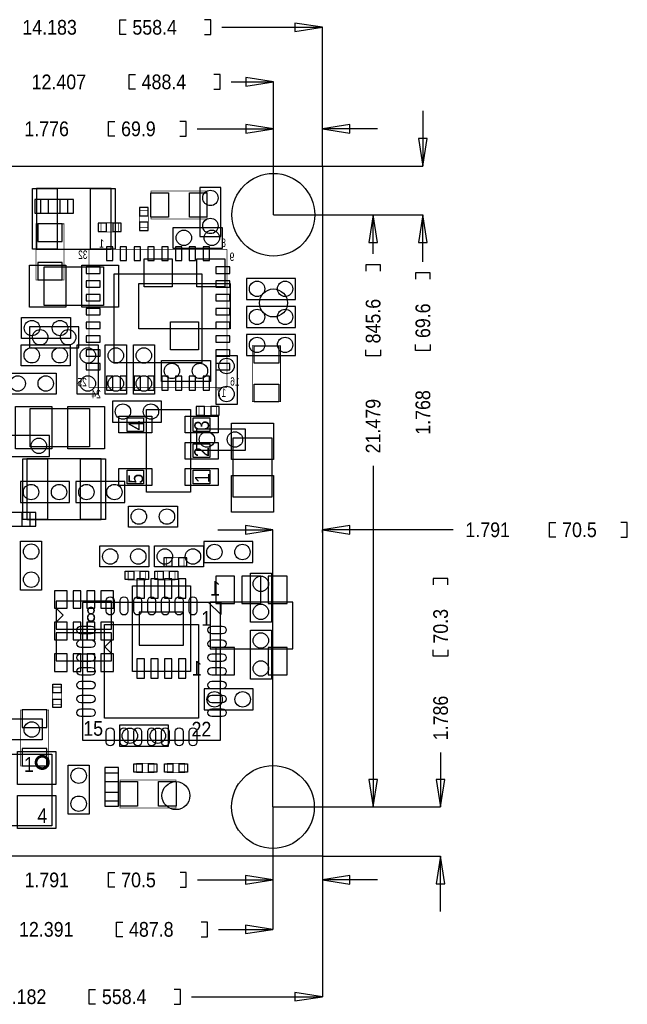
# Model space of a CAD drawing. Extents: x -3.1 to 61.1, y -5.4 to 30.3.
# Tile 4 of 4: x 39.1 to 61.1, y -5.4 to 30.3. Entities that reach past the tile are written whole.
import ezdxf

# ---------------------------------------------------------------- set-up
doc = ezdxf.new("R2010")
doc.units = 0
for name, color, linetype in [('BG_DIMENSION', 1, 'CONTINUOUS'), ('BG_OUTLINE', 2, 'CONTINUOUS'), ('PG_ASSEMBLY_BOTTOM', 3, 'CONTINUOUS'), ('PG_ASSEMBLY_TOP', 4, 'CONTINUOUS'), ('PIN_BOTTOM', 6, 'CONTINUOUS'), ('PIN_TOP', 5, 'CONTINUOUS')]:
    doc.layers.add(name, color=color, linetype=linetype)

msp = doc.modelspace()

# ---------------------------------------------------------------- linework, layer by layer
at = {"layer": 'BG_DIMENSION'}
for points in [[(42.916856, 29.797756), (42.688256, 29.797756), (42.688256, 30.331156), (42.916856, 30.331156)], [(45.761656, 29.797756), (45.990256, 29.797756), (45.990256, 30.331156), (45.761656, 30.331156)], [(46.390306, 30.064456), (50.031904, 30.064456)], [(50.031904, 25.031954), (50.031904, 30.064456)], [(43.25239, 27.818842), (43.02379, 27.818842), (43.02379, 28.352242), (43.25239, 28.352242)], [(46.09719, 27.818842), (46.32579, 27.818842), (46.32579, 28.352242), (46.09719, 28.352242)], [(46.72584, 28.085542), (48.255428, 28.085542)], [(48.255428, 23.264368), (48.255428, 28.085542)], [(53.675788, 27.03195), (53.675788, 25.031954)], [(42.506646, 26.116026), (42.278046, 26.116026), (42.278046, 26.649426), (42.506646, 26.649426)], [(44.868846, 26.116026), (45.097446, 26.116026), (45.097446, 26.649426), (44.868846, 26.649426)], [(45.497496, 26.382726), (48.255428, 26.382726)], [(48.255428, 23.264368), (48.255428, 26.382726)], [(52.0319, 26.382726), (50.031904, 26.382726)], [(50.031904, 25.031954), (50.031904, 26.382726)], [(50.031904, 25.031954), (53.675788, 25.031954)], [(48.255428, 23.264368), (53.675788, 23.264368)], [(48.255428, 23.264368), (51.871118, 23.264368)], [(51.871118, 21.84527), (51.871118, 23.264368)], [(53.675788, 21.555964), (53.675788, 23.264368)], [(52.137818, 21.21662), (52.137818, 21.44522), (51.604418, 21.44522), (51.604418, 21.21662)], [(53.942488, 20.927314), (53.942488, 21.155914), (53.409088, 21.155914), (53.409088, 20.927314)], [(52.137818, 18.37182), (52.137818, 18.14322), (51.604418, 18.14322), (51.604418, 18.37182)], [(53.942488, 18.565114), (53.942488, 18.336514), (53.409088, 18.336514), (53.409088, 18.565114)], [(51.871118, 14.16177), (51.871118, 1.78562)], [(46.2407, 11.84021), (48.240696, 11.84021)], [(48.240696, 1.78562), (48.240696, 11.84021)], [(54.768242, 11.84021), (50.031904, 11.84021)], [(50.031904, 11.744706), (50.031904, 11.84021)], [(58.495692, 11.57351), (58.267092, 11.57351), (58.267092, 12.10691), (58.495692, 12.10691)], [(60.857892, 11.57351), (61.086492, 11.57351), (61.086492, 12.10691), (60.857892, 12.10691)], [(54.585108, 9.846056), (54.585108, 10.074656), (54.051708, 10.074656), (54.051708, 9.846056)], [(54.585108, 7.483856), (54.585108, 7.255256), (54.051708, 7.255256), (54.051708, 7.483856)], [(54.318408, 3.756406), (54.318408, 1.78562)], [(48.240696, 1.78562), (51.871118, 1.78562)], [(48.240696, 1.78562), (48.240696, -0.860298)], [(48.240696, 1.78562), (48.240696, -2.652268)], [(48.240696, 1.78562), (54.318408, 1.78562)], [(50.031904, 0), (50.031904, -0.860298)], [(50.031904, 0), (50.031904, -5.094478)], [(50.031904, 0), (54.318408, 0)], [(54.318408, -1.999996), (54.318408, 0)], [(42.509948, -1.126998), (42.281348, -1.126998), (42.281348, -0.593598), (42.509948, -0.593598)], [(44.872148, -1.126998), (45.100748, -1.126998), (45.100748, -0.593598), (44.872148, -0.593598)], [(45.500798, -0.860298), (48.240696, -0.860298)], [(52.0319, -0.860298), (50.031904, -0.860298)], [(42.79519, -2.918968), (42.56659, -2.918968), (42.56659, -2.385568), (42.79519, -2.385568)], [(45.63999, -2.918968), (45.86859, -2.918968), (45.86859, -2.385568), (45.63999, -2.385568)], [(46.26864, -2.652268), (48.240696, -2.652268)], [(41.812718, -5.361178), (41.584118, -5.361178), (41.584118, -4.827778), (41.812718, -4.827778)], [(44.657518, -5.361178), (44.886118, -5.361178), (44.886118, -4.827778), (44.657518, -4.827778)], [(45.286168, -5.094478), (50.031904, -5.094478)]]:
    msp.add_lwpolyline(points, dxfattribs=at)
for points in [[(49.031906, 29.9085), (50.031904, 30.064456), (49.031906, 30.220412)], [(47.25543, 27.929586), (48.255428, 28.085542), (47.25543, 28.241498)], [(47.25543, 26.22677), (48.255428, 26.382726), (47.25543, 26.538682)], [(51.031902, 26.538682), (50.031904, 26.382726), (51.031902, 26.22677)], [(53.519832, 26.031952), (53.675788, 25.031954), (53.831744, 26.031952)], [(52.027074, 22.26437), (51.871118, 23.264368), (51.715162, 22.26437)], [(53.831744, 22.26437), (53.675788, 23.264368), (53.519832, 22.26437)], [(47.240698, 11.684254), (48.240696, 11.84021), (47.240698, 11.996166)], [(51.031902, 11.996166), (50.031904, 11.84021), (51.031902, 11.684254)], [(51.715162, 2.785618), (51.871118, 1.78562), (52.027074, 2.785618)], [(54.162452, 2.785618), (54.318408, 1.78562), (54.474364, 2.785618)], [(54.474364, -0.999998), (54.318408, 0), (54.162452, -0.999998)], [(47.240698, -1.016254), (48.240696, -0.860298), (47.240698, -0.704342)], [(51.031902, -0.704342), (50.031904, -0.860298), (51.031902, -1.016254)], [(47.240698, -2.808224), (48.240696, -2.652268), (47.240698, -2.496312)], [(49.031906, -5.250434), (50.031904, -5.094478), (49.031906, -4.938522)]]:
    msp.add_lwpolyline(points, close=True, dxfattribs=at)
at = {"layer": 'BG_OUTLINE'}
msp.add_lwpolyline([(0, 0), (0, 25.031954), (50.031904, 25.031954), (50.031904, 0)], close=True, dxfattribs=at)
at = {"layer": 'PG_ASSEMBLY_BOTTOM'}
for points in [[(45.593, 24.257), (45.593, 22.479), (46.355, 22.479), (46.355, 24.257)], [(40.809926, 23.821136), (39.809674, 23.821136), (39.809674, 23.321264), (40.809926, 23.321264)], [(47.28464, 20.196556), (49.06264, 20.196556), (49.06264, 20.958556), (47.28464, 20.958556)], [(47.28464, 19.180556), (49.06264, 19.180556), (49.06264, 19.942556), (47.28464, 19.942556)], [(41.1988, 19.2024), (39.4208, 19.2024), (39.4208, 18.4404), (41.1988, 18.4404)], [(47.28464, 18.164556), (49.06264, 18.164556), (49.06264, 18.926556), (47.28464, 18.926556)], [(44.198794, 16.508984), (42.420794, 16.508984), (42.420794, 15.746984), (44.198794, 15.746984)], [(47.244, 15.494), (45.466, 15.494), (45.466, 14.732), (47.244, 14.732)], [(40.134794, 15.264384), (38.356794, 15.264384), (38.356794, 14.502384), (40.134794, 14.502384)], [(40.8686, 13.589), (39.0906, 13.589), (39.0906, 12.827), (40.8686, 12.827)], [(41.0972, 12.827), (42.8752, 12.827), (42.8752, 13.589), (41.0972, 13.589)], [(39.44112, 12.46632), (38.440868, 12.46632), (38.440868, 11.966448), (39.44112, 11.966448)], [(47.51578, 11.413998), (45.73778, 11.413998), (45.73778, 10.651998), (47.51578, 10.651998)], [(45.246036, 6.705092), (43.145964, 6.705092), (43.145964, 9.804908), (45.246036, 9.804908)], [(40.386, 8.2296), (42.3926, 8.2296), (42.3926, 9.2456), (40.386, 9.2456)], [(45.962062, 7.517638), (48.959262, 7.517638), (48.959262, 9.219438), (45.962062, 9.219438)], [(42.3926, 8.1026), (40.386, 8.1026), (40.386, 7.0866), (42.3926, 7.0866)], [(47.5234, 6.0706), (45.7454, 6.0706), (45.7454, 5.3086), (47.5234, 5.3086)], [(44.45, 4.7498), (42.672, 4.7498), (42.672, 3.9878), (44.45, 3.9878)], [(42.142664, 3.014726), (42.142664, 2.014474), (42.642536, 2.014474), (42.642536, 3.014726)]]:
    msp.add_lwpolyline(points, close=True, dxfattribs=at)
at = {"layer": 'PG_ASSEMBLY_BOTTOM', "const_width": 0.0254}
for points in [[(43.7261, 22.79904), (43.7261, 23.42896), (43.3959, 23.42896), (43.3959, 22.79904)], [(40.6654, 20.9042), (40.6654, 22.9362), (39.6494, 22.9362), (39.6494, 20.9042)], [(42.634154, 22.973284), (42.004234, 22.973284), (42.004234, 22.643084), (42.634154, 22.643084)], [(45.55744, 15.9893), (46.18736, 15.9893), (46.18736, 16.3195), (45.55744, 16.3195)], [(45.01896, 10.8331), (44.38904, 10.8331), (44.38904, 10.5029), (45.01896, 10.5029)], [(39.0906, 5.3086), (39.0906, 3.2766), (40.1066, 3.2766), (40.1066, 5.3086)]]:
    msp.add_lwpolyline(points, close=True, dxfattribs=at)
for points in [[(46.571916, 22.006306), (41.571672, 22.006306)], [(41.571672, 22.006306), (41.571672, 17.006062)], [(46.571916, 17.006062), (46.571916, 22.006306)], [(41.571672, 17.006062), (46.571916, 17.006062)]]:
    msp.add_lwpolyline(points, dxfattribs=at)
at = {"layer": 'PG_ASSEMBLY_BOTTOM'}
for points in [[(40.63492, 8.7376), (40.38092, 8.9916)], [(40.63492, 8.7376), (40.38092, 8.4836)], [(42.14368, 7.5946), (42.39768, 7.8486)], [(42.14368, 7.5946), (42.39768, 7.3406)]]:
    msp.add_lwpolyline(points, dxfattribs=at)
at = {"layer": 'PG_ASSEMBLY_TOP'}
for points in [[(39.67099, 22.013926), (42.37101, 22.013926), (42.37101, 24.21382), (39.67099, 24.21382)], [(46.4058, 22.0472), (44.6278, 22.0472), (44.6278, 22.8092), (46.4058, 22.8092)], [(42.103294, 19.976084), (39.944294, 19.976084), (39.944294, 21.373084), (42.103294, 21.373084)], [(46.6852, 19.1262), (43.3832, 19.1262), (43.3832, 20.7772), (46.6852, 20.7772)], [(39.12362, 19.535902), (40.90162, 19.535902), (40.90162, 18.773902), (39.12362, 18.773902)], [(39.115238, 18.550128), (40.893238, 18.550128), (40.893238, 17.788128), (39.115238, 17.788128)], [(41.91, 18.542), (41.91, 16.764), (41.148, 16.764), (41.148, 18.542)], [(42.926, 18.542), (42.926, 16.764), (42.164, 16.764), (42.164, 18.542)], [(43.942, 18.542), (43.942, 16.764), (43.18, 16.764), (43.18, 18.542)], [(44.196, 17.9832), (45.974, 17.9832), (45.974, 17.2212), (44.196, 17.2212)], [(46.9392, 18.161), (46.9392, 16.383), (46.1772, 16.383), (46.1772, 18.161)], [(40.386, 16.764), (38.608, 16.764), (38.608, 17.526), (40.386, 17.526)], [(39.436294, 16.242284), (41.595294, 16.242284), (41.595294, 14.845284), (39.436294, 14.845284)], [(45.252894, 13.20546), (43.652694, 13.20546), (43.652694, 16.205708), (45.252894, 16.205708)], [(43.552872, 15.405608), (42.95267, 15.405608), (42.95267, 15.90548), (43.552872, 15.90548)], [(45.952918, 15.405608), (45.352716, 15.405608), (45.352716, 15.90548), (45.952918, 15.90548)], [(46.7995, 13.0175), (46.7995, 15.1765), (48.1965, 15.1765), (48.1965, 13.0175)], [(45.952918, 14.455648), (45.352716, 14.455648), (45.352716, 14.95552), (45.952918, 14.95552)], [(42.018204, 14.408658), (39.318184, 14.408658), (39.318184, 12.208764), (42.018204, 12.208764)], [(43.552872, 13.505688), (42.95267, 13.505688), (42.95267, 14.00556), (43.552872, 14.00556)], [(45.952918, 13.505688), (45.352716, 13.505688), (45.352716, 14.00556), (45.952918, 14.00556)], [(44.77766, 11.936984), (42.99966, 11.936984), (42.99966, 12.698984), (44.77766, 12.698984)], [(39.093394, 9.650984), (39.093394, 11.428984), (39.855394, 11.428984), (39.855394, 9.650984)], [(43.7388, 10.4902), (41.9608, 10.4902), (41.9608, 11.2522), (43.7388, 11.2522)], [(43.942, 11.2522), (45.72, 11.2522), (45.72, 10.4902), (43.942, 10.4902)], [(48.1838, 10.2616), (48.1838, 8.4836), (47.4218, 8.4836), (47.4218, 10.2616)], [(41.340278, 9.205722), (41.340278, 4.205478), (46.340522, 4.205478), (46.340522, 9.205722)], [(45.8978, 9.2202), (46.355, 9.2202), (46.355, 8.763)], [(47.4218, 6.4262), (47.4218, 8.2042), (48.1838, 8.2042), (48.1838, 6.4262)], [(39.878, 4.2164), (38.1, 4.2164), (38.1, 4.9784), (39.878, 4.9784)], [(40.226488, 3.702304), (40.226488, 1.10236), (36.92652, 1.10236), (36.92652, 3.702304)], [(40.8178, 1.524), (40.8178, 3.302), (41.5798, 3.302), (41.5798, 1.524)]]:
    msp.add_lwpolyline(points, close=True, dxfattribs=at)
at = {"layer": 'PG_ASSEMBLY_TOP', "const_width": 0.0254}
for points in [[(45.847, 23.114), (43.815, 23.114), (43.815, 24.13), (45.847, 24.13)], [(48.514, 18.5166), (48.514, 16.4846), (47.498, 16.4846), (47.498, 18.5166)], [(42.99204, 10.3505), (43.62196, 10.3505), (43.62196, 10.0203), (42.99204, 10.0203)], [(44.68876, 10.0203), (44.05884, 10.0203), (44.05884, 10.3505), (44.68876, 10.3505)], [(40.5765, 6.13156), (40.5765, 5.50164), (40.2463, 5.50164), (40.2463, 6.13156)], [(43.29684, 3.3655), (43.92676, 3.3655), (43.92676, 3.0353), (43.29684, 3.0353)], [(45.04436, 3.0353), (44.41444, 3.0353), (44.41444, 3.3655), (45.04436, 3.3655)], [(42.6974, 2.7686), (44.7294, 2.7686), (44.7294, 1.7526), (42.6974, 1.7526)]]:
    msp.add_lwpolyline(points, close=True, dxfattribs=at)
at = {"layer": 'PG_ASSEMBLY_TOP', "const_width": 0.100076}
msp.add_lwpolyline([(40.099996, 3.402584, 1), (39.652878, 3.402374, 1)], format="xyb", close=True, dxfattribs=at)
at = {"layer": 'PIN_BOTTOM'}
for points in [[(39.609649, 23.321137), (40.109775, 23.321137), (40.109775, 23.821263), (39.609649, 23.821263)], [(40.509825, 23.321137), (41.009951, 23.321137), (41.009951, 23.821263), (40.509825, 23.821263)], [(43.4086, 23.228554), (43.7134, 23.228554), (43.7134, 23.533354), (43.4086, 23.533354)], [(40.6019, 22.9362), (39.7129, 22.9362), (39.7129, 22.3012), (40.6019, 22.3012)], [(42.20464, 22.655784), (42.20464, 22.960584), (41.89984, 22.960584), (41.89984, 22.655784)], [(42.738548, 22.655784), (42.738548, 22.960584), (42.433748, 22.960584), (42.433748, 22.655784)], [(43.4086, 22.694646), (43.7134, 22.694646), (43.7134, 22.999446), (43.4086, 22.999446)], [(42.436796, 22.106255), (42.206672, 22.106255), (42.206672, 21.606129), (42.436796, 21.606129)], [(42.936922, 22.106255), (42.706798, 22.106255), (42.706798, 21.606129), (42.936922, 21.606129)], [(43.436794, 22.106255), (43.20667, 22.106255), (43.20667, 21.606129), (43.436794, 21.606129)], [(43.93692, 22.106255), (43.706796, 22.106255), (43.706796, 21.606129), (43.93692, 21.606129)], [(44.436792, 22.106255), (44.206668, 22.106255), (44.206668, 21.606129), (44.436792, 21.606129)], [(44.936918, 22.106255), (44.706794, 22.106255), (44.706794, 21.606129), (44.936918, 21.606129)], [(45.43679, 22.106255), (45.206666, 22.106255), (45.206666, 21.606129), (45.43679, 21.606129)], [(45.936916, 22.106255), (45.706792, 22.106255), (45.706792, 21.606129), (45.936916, 21.606129)], [(40.6019, 21.5392), (39.7129, 21.5392), (39.7129, 20.9042), (40.6019, 20.9042)], [(41.971849, 21.371306), (41.471723, 21.371306), (41.471723, 21.141182), (41.971849, 21.141182)], [(45.67174, 21.10613), (42.471848, 21.10613), (42.471848, 17.906238), (45.67174, 17.906238)], [(46.671865, 21.371306), (46.171739, 21.371306), (46.171739, 21.141182), (46.671865, 21.141182)], [(41.971849, 20.87118), (41.471723, 20.87118), (41.471723, 20.641056), (41.971849, 20.641056)], [(46.671865, 20.87118), (46.171739, 20.87118), (46.171739, 20.641056), (46.671865, 20.641056)], [(41.971849, 20.371308), (41.471723, 20.371308), (41.471723, 20.141184), (41.971849, 20.141184)], [(46.671865, 20.371308), (46.171739, 20.371308), (46.171739, 20.141184), (46.671865, 20.141184)], [(41.971849, 19.871182), (41.471723, 19.871182), (41.471723, 19.641058), (41.971849, 19.641058)], [(46.671865, 19.871182), (46.171739, 19.871182), (46.171739, 19.641058), (46.671865, 19.641058)], [(41.971849, 19.37131), (41.471723, 19.37131), (41.471723, 19.141186), (41.971849, 19.141186)], [(46.671865, 19.37131), (46.171739, 19.37131), (46.171739, 19.141186), (46.671865, 19.141186)], [(41.971849, 18.871184), (41.471723, 18.871184), (41.471723, 18.64106), (41.971849, 18.64106)], [(46.671865, 18.871184), (46.171739, 18.871184), (46.171739, 18.64106), (46.671865, 18.64106)], [(41.971849, 18.371312), (41.471723, 18.371312), (41.471723, 18.141188), (41.971849, 18.141188)], [(46.671865, 18.371312), (46.171739, 18.371312), (46.171739, 18.141188), (46.671865, 18.141188)], [(41.971849, 17.871186), (41.471723, 17.871186), (41.471723, 17.641062), (41.971849, 17.641062)], [(46.671865, 17.871186), (46.171739, 17.871186), (46.171739, 17.641062), (46.671865, 17.641062)], [(42.436796, 17.406239), (42.206672, 17.406239), (42.206672, 16.906113), (42.436796, 16.906113)], [(42.936922, 17.406239), (42.706798, 17.406239), (42.706798, 16.906113), (42.936922, 16.906113)], [(43.436794, 17.406239), (43.20667, 17.406239), (43.20667, 16.906113), (43.436794, 16.906113)], [(43.93692, 17.406239), (43.706796, 17.406239), (43.706796, 16.906113), (43.93692, 16.906113)], [(44.436792, 17.406239), (44.206668, 17.406239), (44.206668, 16.906113), (44.436792, 16.906113)], [(44.936918, 17.406239), (44.706794, 17.406239), (44.706794, 16.906113), (44.936918, 16.906113)], [(45.43679, 17.406239), (45.206666, 17.406239), (45.206666, 16.906113), (45.43679, 16.906113)], [(45.936916, 17.406239), (45.706792, 17.406239), (45.706792, 16.906113), (45.936916, 16.906113)], [(45.453046, 16.3068), (45.453046, 16.002), (45.757846, 16.002), (45.757846, 16.3068)], [(45.986954, 16.3068), (45.986954, 16.002), (46.291754, 16.002), (46.291754, 16.3068)], [(39.141019, 11.966321), (39.641145, 11.966321), (39.641145, 12.466447), (39.141019, 12.466447)], [(44.589446, 10.5156), (44.589446, 10.8204), (44.284646, 10.8204), (44.284646, 10.5156)], [(45.123354, 10.5156), (45.123354, 10.8204), (44.818554, 10.8204), (44.818554, 10.5156)], [(43.310937, 9.355074), (43.580939, 9.355074), (43.580939, 10.055098), (43.310937, 10.055098)], [(43.811063, 9.355074), (44.081065, 9.355074), (44.081065, 10.055098), (43.811063, 10.055098)], [(44.310935, 9.355074), (44.580937, 9.355074), (44.580937, 10.055098), (44.310935, 10.055098)], [(44.811061, 9.355074), (45.081063, 9.355074), (45.081063, 10.055098), (44.811061, 10.055098)], [(46.851062, 10.159238), (46.165262, 10.159238), (46.165262, 9.168638), (46.851062, 9.168638)], [(47.803562, 10.159238), (47.117762, 10.159238), (47.117762, 9.168638), (47.803562, 9.168638)], [(48.756062, 10.159238), (48.070262, 10.159238), (48.070262, 9.168638), (48.756062, 9.168638)], [(40.31869, 9.6266), (40.31869, 8.9916), (40.77589, 8.9916), (40.77589, 9.6266)], [(40.999156, 9.6266), (40.999156, 8.9916), (41.278556, 8.9916), (41.278556, 9.6266)], [(41.499282, 9.6266), (41.499282, 8.9916), (41.778682, 8.9916), (41.778682, 9.6266)], [(41.999408, 9.6266), (41.999408, 8.9916), (42.456608, 8.9916), (42.456608, 9.6266)], [(43.396027, 8.854948), (43.396027, 7.655052), (44.995973, 7.655052), (44.995973, 8.854948)], [(40.77843, 7.8486), (40.77843, 8.4836), (40.32123, 8.4836), (40.32123, 7.8486)], [(40.321992, 8.4836), (40.321992, 7.8486), (40.779192, 7.8486), (40.779192, 8.4836)], [(41.278556, 7.8486), (41.278556, 8.4836), (40.999156, 8.4836), (40.999156, 7.8486)], [(40.999918, 8.4836), (40.999918, 7.8486), (41.279318, 7.8486), (41.279318, 8.4836)], [(41.778682, 7.8486), (41.778682, 8.4836), (41.499282, 8.4836), (41.499282, 7.8486)], [(41.500044, 8.4836), (41.500044, 7.8486), (41.779444, 7.8486), (41.779444, 8.4836)], [(42.456608, 7.8486), (42.456608, 8.4836), (41.999408, 8.4836), (41.999408, 7.8486)], [(42.00017, 8.4836), (42.00017, 7.8486), (42.45737, 7.8486), (42.45737, 8.4836)], [(46.851062, 7.568438), (46.165262, 7.568438), (46.165262, 6.577838), (46.851062, 6.577838)], [(48.756062, 7.568438), (48.070262, 7.568438), (48.070262, 6.577838), (48.756062, 6.577838)], [(40.779192, 6.7056), (40.779192, 7.3406), (40.321992, 7.3406), (40.321992, 6.7056)], [(41.279318, 6.7056), (41.279318, 7.3406), (40.999918, 7.3406), (40.999918, 6.7056)], [(41.779444, 6.7056), (41.779444, 7.3406), (41.500044, 7.3406), (41.500044, 6.7056)], [(42.45991, 6.7056), (42.45991, 7.3406), (42.00271, 7.3406), (42.00271, 6.7056)], [(43.310937, 6.454902), (43.580939, 6.454902), (43.580939, 7.154926), (43.310937, 7.154926)], [(43.811063, 6.454902), (44.081065, 6.454902), (44.081065, 7.154926), (43.811063, 7.154926)], [(44.310935, 6.454902), (44.580937, 6.454902), (44.580937, 7.154926), (44.310935, 7.154926)], [(44.811061, 6.454902), (45.081063, 6.454902), (45.081063, 7.154926), (44.811061, 7.154926)], [(39.1541, 4.6736), (40.0431, 4.6736), (40.0431, 5.3086), (39.1541, 5.3086)], [(39.1541, 3.2766), (40.0431, 3.2766), (40.0431, 3.9116), (39.1541, 3.9116)], [(42.64279, 2.714498), (42.64279, 3.214624), (42.142664, 3.214624), (42.142664, 2.714498)], [(42.64279, 1.814322), (42.64279, 2.314448), (42.142664, 2.314448), (42.142664, 1.814322)]]:
    msp.add_lwpolyline(points, close=True, dxfattribs=at)
for centre, radius in [((48.255428, 23.264368), 1.499997), ((45.974, 23.876), 0.2794), ((45.974, 22.86), 0.2794), ((47.66564, 20.577556), 0.2794), ((48.68164, 20.577556), 0.2794), ((47.66564, 19.561556), 0.2794), ((48.68164, 19.561556), 0.2794), ((39.8018, 18.8214), 0.2794), ((40.8178, 18.8214), 0.2794), ((47.66564, 18.545556), 0.2794), ((48.68164, 18.545556), 0.2794), ((42.801794, 16.127984), 0.2794), ((43.817794, 16.127984), 0.2794), ((45.847, 15.113), 0.2794), ((46.863, 15.113), 0.2794), ((39.753794, 14.883384), 0.2794), ((39.4716, 13.208), 0.2794), ((40.4876, 13.208), 0.2794), ((41.4782, 13.208), 0.2794), ((42.4942, 13.208), 0.2794), ((46.11878, 11.032998), 0.2794), ((47.13478, 11.032998), 0.2794), ((46.1264, 5.6896), 0.2794), ((47.1424, 5.6896), 0.2794), ((43.053, 4.3688), 0.2794), ((44.069, 4.3688), 0.2794), ((48.240696, 1.78562), 1.499997), ((44.723304, 2.19837), 0.508)]:
    msp.add_circle(centre, radius, dxfattribs=at)
at = {"layer": 'PIN_TOP'}
for points in [[(39.520876, 22.013926), (39.520876, 24.21382), (40.420798, 24.21382), (40.420798, 22.013926)], [(41.620948, 22.013926), (41.620948, 24.21382), (42.52087, 24.21382), (42.52087, 22.013926)], [(43.815, 23.1775), (43.815, 24.0665), (44.45, 24.0665), (44.45, 23.1775)], [(45.212, 23.1775), (45.212, 24.0665), (45.847, 24.0665), (45.847, 23.1775)], [(39.410894, 21.436584), (40.731694, 21.436584), (40.731694, 19.912584), (39.410894, 19.912584)], [(41.315894, 21.436584), (42.636694, 21.436584), (42.636694, 19.912584), (41.315894, 19.912584)], [(44.5897, 21.6662), (44.5897, 20.6502), (43.5737, 20.6502), (43.5737, 21.6662)], [(46.4947, 21.6662), (46.4947, 20.6502), (45.4787, 20.6502), (45.4787, 21.6662)], [(45.5422, 19.3802), (45.5422, 18.3642), (44.5262, 18.3642), (44.5262, 19.3802)], [(48.4505, 17.8816), (47.5615, 17.8816), (47.5615, 18.5166), (48.4505, 18.5166)], [(48.4505, 16.4846), (47.5615, 16.4846), (47.5615, 17.1196), (48.4505, 17.1196)], [(40.223694, 14.781784), (38.902894, 14.781784), (38.902894, 16.305784), (40.223694, 16.305784)], [(42.128694, 14.781784), (40.807894, 14.781784), (40.807894, 16.305784), (42.128694, 16.305784)], [(43.849798, 15.350744), (42.655998, 15.350744), (42.655998, 15.960344), (43.849798, 15.960344)], [(46.24959, 15.350744), (45.05579, 15.350744), (45.05579, 15.960344), (46.24959, 15.960344)], [(48.26, 15.7099), (48.26, 14.3891), (46.736, 14.3891), (46.736, 15.7099)], [(46.24959, 14.400784), (45.05579, 14.400784), (45.05579, 15.010384), (46.24959, 15.010384)], [(40.068119, 14.408531), (40.068119, 12.208637), (39.168197, 12.208637), (39.168197, 14.408531)], [(42.168191, 14.408531), (42.168191, 12.208637), (41.268269, 12.208637), (41.268269, 14.408531)], [(43.849798, 13.450824), (42.655998, 13.450824), (42.655998, 14.060424), (43.849798, 14.060424)], [(46.24959, 13.450824), (45.05579, 13.450824), (45.05579, 14.060424), (46.24959, 14.060424)], [(48.26, 13.8049), (48.26, 12.4841), (46.736, 12.4841), (46.736, 13.8049)], [(42.887646, 10.033), (42.887646, 10.3378), (43.192446, 10.3378), (43.192446, 10.033)], [(43.421554, 10.033), (43.421554, 10.3378), (43.726354, 10.3378), (43.726354, 10.033)], [(44.259246, 10.3378), (44.259246, 10.033), (43.954446, 10.033), (43.954446, 10.3378)], [(44.793154, 10.3378), (44.793154, 10.033), (44.488354, 10.033), (44.488354, 10.3378)], [(42.1386, 8.4074), (45.5422, 8.4074), (45.5422, 5.0038), (42.1386, 5.0038)], [(40.259, 6.235954), (40.5638, 6.235954), (40.5638, 5.931154), (40.259, 5.931154)], [(40.259, 5.702046), (40.5638, 5.702046), (40.5638, 5.397246), (40.259, 5.397246)], [(40.375078, 3.799586), (40.375078, 2.605786), (38.978078, 2.605786), (38.978078, 3.799586)], [(43.192446, 3.048), (43.192446, 3.3528), (43.497246, 3.3528), (43.497246, 3.048)], [(43.726354, 3.048), (43.726354, 3.3528), (44.031154, 3.3528), (44.031154, 3.048)], [(44.614846, 3.3528), (44.614846, 3.048), (44.310046, 3.048), (44.310046, 3.3528)], [(45.148754, 3.3528), (45.148754, 3.048), (44.843954, 3.048), (44.843954, 3.3528)], [(43.3324, 2.7051), (43.3324, 1.8161), (42.6974, 1.8161), (42.6974, 2.7051)], [(44.7294, 2.7051), (44.7294, 1.8161), (44.0944, 1.8161), (44.0944, 2.7051)], [(40.375078, 2.199386), (40.375078, 1.005586), (38.978078, 1.005586), (38.978078, 2.199386)]]:
    msp.add_lwpolyline(points, close=True, dxfattribs=at)
for points in [[(42.200576, 8.89), (42.200576, 9.271, -1), (42.479976, 9.271), (42.479976, 8.89, -1)], [(42.700702, 8.89), (42.700702, 9.271, -1), (42.980102, 9.271), (42.980102, 8.89, -1)], [(43.200574, 8.89), (43.200574, 9.271, -1), (43.479974, 9.271), (43.479974, 8.89, -1)], [(43.7007, 8.89), (43.7007, 9.271, -1), (43.9801, 9.271), (43.9801, 8.89, -1)], [(44.200826, 8.89), (44.200826, 9.271, -1), (44.480226, 9.271), (44.480226, 8.89, -1)], [(44.700698, 8.89), (44.700698, 9.271, -1), (44.980098, 9.271), (44.980098, 8.89, -1)], [(45.200824, 8.89), (45.200824, 9.271, -1), (45.480224, 9.271), (45.480224, 8.89, -1)], [(41.656, 8.066024), (41.275, 8.066024, -1), (41.275, 8.345424), (41.656, 8.345424, -1)], [(46.4058, 8.066024), (46.0248, 8.066024, -1), (46.0248, 8.345424), (46.4058, 8.345424, -1)], [(41.656, 7.565898), (41.275, 7.565898, -1), (41.275, 7.845298), (41.656, 7.845298, -1)], [(46.4058, 7.565898), (46.0248, 7.565898, -1), (46.0248, 7.845298), (46.4058, 7.845298, -1)], [(41.656, 7.066026), (41.275, 7.066026, -1), (41.275, 7.345426), (41.656, 7.345426, -1)], [(46.4058, 7.066026), (46.0248, 7.066026, -1), (46.0248, 7.345426), (46.4058, 7.345426, -1)], [(41.656, 6.5659), (41.275, 6.5659, -1), (41.275, 6.8453), (41.656, 6.8453, -1)], [(46.4058, 6.5659), (46.0248, 6.5659, -1), (46.0248, 6.8453), (46.4058, 6.8453, -1)], [(41.656, 6.065774), (41.275, 6.065774, -1), (41.275, 6.345174), (41.656, 6.345174, -1)], [(46.4058, 6.065774), (46.0248, 6.065774, -1), (46.0248, 6.345174), (46.4058, 6.345174, -1)], [(41.656, 5.565902), (41.275, 5.565902, -1), (41.275, 5.845302), (41.656, 5.845302, -1)], [(46.4058, 5.565902), (46.0248, 5.565902, -1), (46.0248, 5.845302), (46.4058, 5.845302, -1)], [(41.656, 5.065776), (41.275, 5.065776, -1), (41.275, 5.345176), (41.656, 5.345176, -1)], [(46.4058, 5.065776), (46.0248, 5.065776, -1), (46.0248, 5.345176), (46.4058, 5.345176, -1)], [(42.200576, 4.1402), (42.200576, 4.5212, -1), (42.479976, 4.5212), (42.479976, 4.1402, -1)], [(42.700702, 4.1402), (42.700702, 4.5212, -1), (42.980102, 4.5212), (42.980102, 4.1402, -1)], [(43.200574, 4.1402), (43.200574, 4.5212, -1), (43.479974, 4.5212), (43.479974, 4.1402, -1)], [(43.7007, 4.1402), (43.7007, 4.5212, -1), (43.9801, 4.5212), (43.9801, 4.1402, -1)], [(44.200826, 4.1402), (44.200826, 4.5212, -1), (44.480226, 4.5212), (44.480226, 4.1402, -1)], [(44.700698, 4.1402), (44.700698, 4.5212, -1), (44.980098, 4.5212), (44.980098, 4.1402, -1)], [(45.200824, 4.1402), (45.200824, 4.5212, -1), (45.480224, 4.5212), (45.480224, 4.1402, -1)]]:
    msp.add_lwpolyline(points, format="xyb", close=True, dxfattribs=at)
for centre, radius in [((48.255428, 23.264368), 1.499997), ((45.0088, 22.4282), 0.2794), ((46.0248, 22.4282), 0.2794), ((48.26, 20.066), 0.508), ((39.50462, 19.154902), 0.2794), ((40.52062, 19.154902), 0.2794), ((39.496238, 18.169128), 0.2794), ((40.512238, 18.169128), 0.2794), ((41.529, 18.161), 0.2794), ((42.545, 18.161), 0.2794), ((43.561, 18.161), 0.2794), ((44.577, 17.6022), 0.2794), ((45.593, 17.6022), 0.2794), ((46.5582, 17.78), 0.2794), ((38.989, 17.145), 0.2794), ((40.005, 17.145), 0.2794), ((41.529, 17.145), 0.2794), ((42.545, 17.145), 0.2794), ((43.561, 17.145), 0.2794), ((46.5582, 16.764), 0.2794), ((43.38066, 12.317984), 0.2794), ((44.39666, 12.317984), 0.2794), ((39.474394, 11.047984), 0.2794), ((42.3418, 10.8712), 0.2794), ((43.3578, 10.8712), 0.2794), ((44.323, 10.8712), 0.2794), ((45.339, 10.8712), 0.2794), ((39.474394, 10.031984), 0.2794), ((47.8028, 9.8806), 0.2794), ((47.8028, 8.8646), 0.2794), ((47.8028, 7.8232), 0.2794), ((47.8028, 6.8072), 0.2794), ((39.497, 4.5974), 0.2794), ((48.240696, 1.78562), 1.499997), ((41.1988, 2.921), 0.2794), ((41.1988, 1.905), 0.2794)]:
    msp.add_circle(centre, radius, dxfattribs=at)

# ---------------------------------------------------------------- texts
at = {"layer": 'BG_DIMENSION', "width": 0.904762}
for s, p in [('14.183', (39.157656, 29.797756)), ('558.4', (43.145456, 29.797756)), ('12.407', (39.49319, 27.818842)), ('488.4', (43.48099, 27.818842)), ('1.776', (39.230046, 26.116026)), ('69.9', (42.735246, 26.116026)), ('1.791', (55.219092, 11.57351)), ('70.5', (58.724292, 11.57351)), ('1.791', (39.233348, -1.126998)), ('70.5', (42.738548, -1.126998)), ('12.391', (39.03599, -2.918968)), ('487.8', (43.02379, -2.918968)), ('14.182', (38.053518, -5.361178)), ('558.4', (42.041318, -5.361178))]:
    msp.add_text(s, height=0.5334, dxfattribs=at).set_placement(p)
for s, p in [('845.6', (52.137818, 18.60042)), ('69.6', (53.942488, 18.793714)), ('1.768', (53.942488, 15.288514)), ('21.479', (52.137818, 14.61262)), ('70.3', (54.585108, 7.712456)), ('1.786', (54.585108, 4.207256))]:
    msp.add_text(s, height=0.5334, rotation=90, dxfattribs=at).set_placement(p)
at = {"layer": 'PG_ASSEMBLY_BOTTOM', "text_generation_flag": 2}
for s, height, width, p in [('1', 0.3048, 0.75, (42.115994, 22.071584)), ('8', 0.3048, 0.75, (46.535594, 22.096984)), ('32', 0.3048, 0.75, (41.519094, 21.665184)), ('9', 0.3048, 0.75, (46.840394, 21.588984)), ('25', 0.3048, 0.75, (41.493694, 17.042384)), ('16', 0.3048, 0.75, (47.030894, 17.067784)), ('24', 0.3048, 0.75, (42.001694, 16.610584)), ('17', 0.3048, 0.75, (46.548294, 16.661384)), ('1', 0.5334, 0.904762, (46.3296, 9.4488)), ('1', 0.5334, 0.904762, (45.6692, 6.5532))]:
    msp.add_text(s, height=height, dxfattribs=dict(at, width=width)).set_placement(p)
at = {"layer": 'PG_ASSEMBLY_TOP', "width": 0.904762}
for s, p in [('4', (43.5356, 15.4432)), ('3', (45.9232, 15.4432)), ('2', (45.9232, 14.478)), ('5', (43.5356, 13.5128)), ('1', (45.9486, 13.5382))]:
    msp.add_text(s, height=0.5334, rotation=90, dxfattribs=at).set_placement(p)
for s, p in [('8', (41.4655, 8.509)), ('1', (45.6438, 8.3566)), ('15', (41.3639, 4.3688)), ('22', (45.2882, 4.3434)), ('1', (39.2176, 3.0607)), ('4', (39.7002, 1.2065))]:
    msp.add_text(s, height=0.5334, dxfattribs=at).set_placement(p)

doc.saveas('drawing.dxf')
